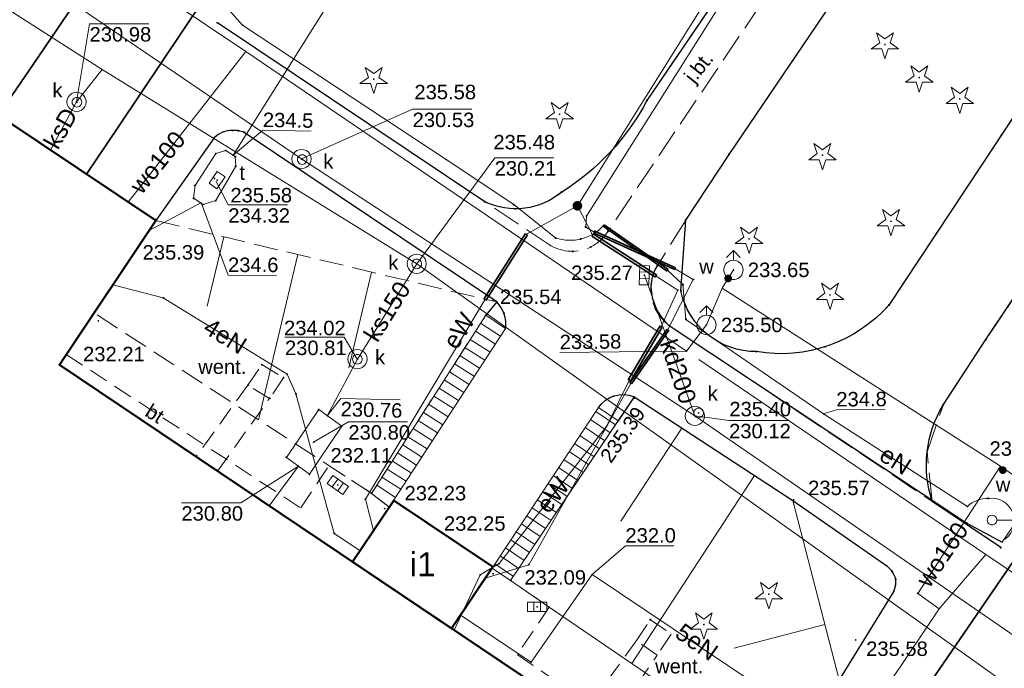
# Model space of a CAD drawing. Header units: metres. Extents: x 6603648 to 6604252, y 5739748 to 5740166.
# Tile 67 of 114: x 6603838 to 6603889, y 5740011 to 5740045. Entities that reach past the tile are written whole.
import ezdxf
from ezdxf.enums import TextEntityAlignment as Align

# ---------------------------------------------------------------- set-up
doc = ezdxf.new("R2010")
doc.units = ezdxf.units.M
for name, pattern in [('PRZER2-1', [1.5, 1, -0.5]), ('PRZER2_5-1', [1.75, 1.25, -0.5]), ('PRZER3-1', [2, 1.5, -0.5])]:
    doc.linetypes.add(name, pattern=pattern)
doc.layers.get('0').update_dxf_attribs({"linetype": 'CONTINUOUS'})
for name, color, linetype, lineweight, true_color in [('GESBZO', 7, 'CONTINUOUS', 50, 0x0a0909), ('GESBZO_O', 7, 'CONTINUOUS', 50, 0x0a0909), ('GESSCH', 7, 'CONTINUOUS', 18, 0x0a0909), ('GSLKOU', 7, 'CONTINUOUS', 18, 0x0a0909), ('GSLKRW', 7, 'CONTINUOUS', 25, 0x0a0909), ('GSLTTR', 7, 'CONTINUOUS', 35, 0x0a0909), ('GSPPRB', 7, 'CONTINUOUS', 18, 0x0a0909), ('GSPRDI', 7, 'CONTINUOUS', 18, 0x008000), ('GSPWPS', 7, 'CONTINUOUS', 13, 0x0a0909), ('GSPWPS_O', 7, 'CONTINUOUS', 13, 0x0a0909), ('GSSINN', 7, 'CONTINUOUS', 18, 0x0a0909), ('GSSINN_O', 7, 'CONTINUOUS', 18, 0x0a0909), ('GSSKOA', 7, 'CONTINUOUS', 18, 0x0a0909), ('GSSKOA_O', 7, 'CONTINUOUS', 18, 0x0a0909), ('GSSZSN', 7, 'CONTINUOUS', 18, 0x0a0909), ('GSSZSU', 7, 'CONTINUOUS', 18, 0x0a0909), ('GULENN', 1, 'CONTINUOUS', 18, 0xff0000), ('GULENN_O', 1, 'CONTINUOUS', 18, 0xff0000), ('GULEOR', 1, 'CONTINUOUS', 35, 0xff0000), ('GULEWN', 1, 'CONTINUOUS', 18, 0xff0000), ('GULEWN_O', 1, 'CONTINUOUS', 18, 0xff0000), ('GULKDP', 7, 'CONTINUOUS', 18, 0x803300), ('GULKDP_O', 7, 'CONTINUOUS', 18, 0x803300), ('GULKSP', 7, 'CONTINUOUS', 18, 0x803300), ('GULKSP_O', 7, 'CONTINUOUS', 18, 0x803300), ('GULTPR', 7, 'CONTINUOUS', 18, 0xff9100), ('GULWOP', 5, 'CONTINUOUS', 18, 0x0000ff), ('GULWOP_O', 5, 'CONTINUOUS', 18, 0x0000ff), ('GUPISL', 7, 'CONTINUOUS', 18, 0x0a0909), ('GUPKKS', 7, 'CONTINUOUS', 18, 0x0a0909), ('GUPKSD', 7, 'CONTINUOUS', 18, 0x803300), ('GUPKWZ', 7, 'CONTINUOUS', 18, 0x0a0909), ('GUPKWZ_O', 7, 'CONTINUOUS', 18, 0x0a0909), ('GUPTWZ', 7, 'CONTINUOUS', 18, 0x0a0909), ('GUPTWZ_O', 7, 'CONTINUOUS', 18, 0x0a0909), ('GUPWDT', 7, 'CONTINUOUS', 18, 0x0a0909), ('GUSIBP', 7, 'CONTINUOUS', 18, 0x0a0909), ('GUSIKP', 7, 'CONTINUOUS', 18, 0x0a0909)]:
    doc.layers.add(name, color=color, linetype=linetype, lineweight=lineweight, true_color=true_color)
for name, color, linetype, true_color in [('GUPESH', 1, 'CONTINUOUS', 0xff0000), ('GUPESH_O', 1, 'CONTINUOUS', 0xff0000), ('GUPEUI', 7, 'CONTINUOUS', 0x0a0909), ('GUPKSH', 7, 'CONTINUOUS', 0x803300), ('GUPKSH_O', 7, 'CONTINUOUS', 0x803300), ('GUPTSH', 7, 'CONTINUOUS', 0xff9100), ('GUPTSH_O', 7, 'CONTINUOUS', 0xff9100), ('GUPWSH', 5, 'CONTINUOUS', 0x0000ff), ('GUPWSH_O', 5, 'CONTINUOUS', 0x0000ff), ('GUPWZA', 7, 'CONTINUOUS', 0x0a0909), ('GUPWZA_O', 7, 'CONTINUOUS', 0x0a0909)]:
    doc.layers.add(name, color=color, linetype=linetype, true_color=true_color)
doc.styles.add('Arial', font='arial.ttf')

# ---------------------------------------------------------------- blocks, each defined once
blk = doc.blocks.new('GSPPRB0')
at = {"color": 0, "lineweight": 18}
blk.add_lwpolyline([(-0.007955, 0.0225), (0.007955, 0.0225), (0.0225, 0.007955), (0.0225, -0.007955), (0.007955, -0.0225), (-0.007955, -0.0225), (-0.0225, -0.007955), (-0.0225, 0.007955)], close=True, dxfattribs=at)
blk = doc.blocks.new('GUPISL1_5')
at = {"color": 0}
for points in [[(3.396745, 1.05234), (3.75, 0.7), (3.396745, 0.34766)], [(0.25, 0), (2.25, 0), (1.55, 0.7), (3.75, 0.7)]]:
    blk.add_lwpolyline(points, dxfattribs=at)
blk.add_lwpolyline([(0.25, 0), (0.241481, -0.064705), (0.216506, -0.125), (0.176777, -0.176777), (0.125, -0.216506), (0.064705, -0.241481), (0, -0.25), (-0.064705, -0.241481), (-0.125, -0.216506), (-0.176777, -0.176777), (-0.216506, -0.125), (-0.241481, -0.064705), (-0.25, 0), (-0.241481, 0.064705), (-0.216506, 0.125), (-0.176777, 0.176777), (-0.125, 0.216506), (-0.064705, 0.241481), (0, 0.25), (0.064705, 0.241481), (0.125, 0.216506), (0.176777, 0.176777), (0.216506, 0.125), (0.241481, 0.064705)], close=True, dxfattribs=at)
blk = doc.blocks.new('GUPESH1')
blk.add_hatch(color=0).paths.add_polyline_path([(0, 0.045), (-0.011647, 0.043467), (-0.0225, 0.038971), (-0.03182, 0.03182), (-0.038971, 0.0225), (-0.043467, 0.011647), (-0.045, 0), (-0.043467, -0.011647), (-0.038971, -0.0225), (-0.03182, -0.03182), (-0.0225, -0.038971), (-0.011647, -0.043467), (0, -0.045), (0.011647, -0.043467), (0.0225, -0.038971), (0.03182, -0.03182), (0.038971, -0.0225), (0.043467, -0.011647), (0.045, 0), (0.043467, 0.011647), (0.038971, 0.0225), (0.03182, 0.03182), (0.0225, 0.038971), (0.011647, 0.043467)])
blk = doc.blocks.new('GUPEUI1')
blk.add_hatch(color=0).paths.add_polyline_path([(0, 0.25), (-0.064705, 0.241481), (-0.125, 0.216506), (-0.176777, 0.176777), (-0.216506, 0.125), (-0.241481, 0.064705), (-0.25, 0), (-0.241481, -0.064705), (-0.216506, -0.125), (-0.176777, -0.176777), (-0.125, -0.216506), (-0.064705, -0.241481), (0, -0.25), (0.064705, -0.241481), (0.125, -0.216506), (0.176777, -0.176777), (0.216506, -0.125), (0.241481, -0.064705), (0.25, 0), (0.241481, 0.064705), (0.216506, 0.125), (0.176777, 0.176777), (0.125, 0.216506), (0.064705, 0.241481)])
blk = doc.blocks.new('GUPKSH1')
blk.add_hatch(color=0).paths.add_polyline_path([(0, 0.045), (-0.011647, 0.043467), (-0.0225, 0.038971), (-0.03182, 0.03182), (-0.038971, 0.0225), (-0.043467, 0.011647), (-0.045, 0), (-0.043467, -0.011647), (-0.038971, -0.0225), (-0.03182, -0.03182), (-0.0225, -0.038971), (-0.011647, -0.043467), (0, -0.045), (0.011647, -0.043467), (0.0225, -0.038971), (0.03182, -0.03182), (0.038971, -0.0225), (0.043467, -0.011647), (0.045, 0), (0.043467, 0.011647), (0.038971, 0.0225), (0.03182, 0.03182), (0.0225, 0.038971), (0.011647, 0.043467)])
blk = doc.blocks.new('GUPKKS1')
at = {"color": 0}
blk.add_lwpolyline([(0.5, -0.25), (-0.5, -0.25), (-0.5, 0.25), (0.5, 0.25)], close=True, dxfattribs=at)
for points in [[(-0.175, -0.25), (-0.175, 0.25)], [(0.175, -0.25), (0.175, 0.25)]]:
    blk.add_lwpolyline(points, dxfattribs=at)
blk = doc.blocks.new('GUPTSH1')
blk.add_hatch(color=0).paths.add_polyline_path([(0, 0.045), (-0.011647, 0.043467), (-0.0225, 0.038971), (-0.03182, 0.03182), (-0.038971, 0.0225), (-0.043467, 0.011647), (-0.045, 0), (-0.043467, -0.011647), (-0.038971, -0.0225), (-0.03182, -0.03182), (-0.0225, -0.038971), (-0.011647, -0.043467), (0, -0.045), (0.011647, -0.043467), (0.0225, -0.038971), (0.03182, -0.03182), (0.038971, -0.0225), (0.043467, -0.011647), (0.045, 0), (0.043467, 0.011647), (0.038971, 0.0225), (0.03182, 0.03182), (0.0225, 0.038971), (0.011647, 0.043467)])
blk = doc.blocks.new('GUPWSH1')
blk.add_hatch(color=0).paths.add_polyline_path([(0, 0.045), (-0.011647, 0.043467), (-0.0225, 0.038971), (-0.03182, 0.03182), (-0.038971, 0.0225), (-0.043467, 0.011647), (-0.045, 0), (-0.043467, -0.011647), (-0.038971, -0.0225), (-0.03182, -0.03182), (-0.0225, -0.038971), (-0.011647, -0.043467), (0, -0.045), (0.011647, -0.043467), (0.0225, -0.038971), (0.03182, -0.03182), (0.038971, -0.0225), (0.043467, -0.011647), (0.045, 0), (0.043467, 0.011647), (0.038971, 0.0225), (0.03182, 0.03182), (0.0225, 0.038971), (0.011647, 0.043467)])
blk = doc.blocks.new('GUPWDT1')
at = {"color": 0}
blk.add_lwpolyline([(0.5, 0), (0.492404, -0.086824), (0.469846, -0.17101), (0.433013, -0.25), (0.383022, -0.321394), (0.321394, -0.383022), (0.25, -0.433013), (0.17101, -0.469846), (0.086824, -0.492404), (0, -0.5), (-0.086824, -0.492404), (-0.17101, -0.469846), (-0.25, -0.433013), (-0.32743, -0.377875), (-0.393027, -0.309079), (-0.444418, -0.229113), (-0.479746, -0.140866), (-0.497736, -0.047528), (-0.497736, 0.047528), (-0.479746, 0.140866), (-0.444418, 0.229113), (-0.393027, 0.309079), (-0.32743, 0.377875), (-0.25, 0.433013), (-0.163534, 0.4725), (-0.071157, 0.494911), (0.023791, 0.499434), (0.117879, 0.485906), (0.207708, 0.454816), (0.290028, 0.407288), (0.361867, 0.34504), (0.420627, 0.27032), (0.464184, 0.185831), (0.490964, 0.094626)], close=True, dxfattribs=at)
for points in [[(0.5, 0), (1, 0)], [(0.646447, 0.353553), (1, 0), (0.646447, -0.353553)]]:
    blk.add_lwpolyline(points, dxfattribs=at)
blk = doc.blocks.new('GUPWZA1')
blk.add_hatch(color=0).paths.add_polyline_path([(0, 0.2), (-0.051764, 0.193185), (-0.1, 0.173205), (-0.141421, 0.141421), (-0.173205, 0.1), (-0.193185, 0.051764), (-0.2, 0), (-0.193185, -0.051764), (-0.173205, -0.1), (-0.141421, -0.141421), (-0.1, -0.173205), (-0.051764, -0.193185), (0, -0.2), (0.051764, -0.193185), (0.1, -0.173205), (0.141421, -0.141421), (0.173205, -0.1), (0.193185, -0.051764), (0.2, 0), (0.193185, 0.051764), (0.173205, 0.1), (0.141421, 0.141421), (0.1, 0.173205), (0.051764, 0.193185)])
blk = doc.blocks.new('GUPKWZ1_1')
at = {"color": 0}
blk.add_lwpolyline([(0.25, 0), (0.241481, -0.064705), (0.216506, -0.125), (0.176777, -0.176777), (0.125, -0.216506), (0.064705, -0.241481), (0, -0.25), (-0.064705, -0.241481), (-0.125, -0.216506), (-0.176777, -0.176777), (-0.216506, -0.125), (-0.241481, -0.064705), (-0.25, 0), (-0.241481, 0.064705), (-0.216506, 0.125), (-0.176777, 0.176777), (-0.125, 0.216506), (-0.064705, 0.241481), (0, 0.25), (0.064705, 0.241481), (0.125, 0.216506), (0.176777, 0.176777), (0.216506, 0.125), (0.241481, 0.064705)], close=True, dxfattribs=at)
blk = doc.blocks.new('GUPKSD1_1')
at = {"color": 0}
blk.add_lwpolyline([(0.5, 0), (0.482963, -0.12941), (0.433013, -0.25), (0.353553, -0.353553), (0.25, -0.433013), (0.12941, -0.482963), (0, -0.5), (-0.12941, -0.482963), (-0.25, -0.433013), (-0.353553, -0.353553), (-0.433013, -0.25), (-0.482963, -0.12941), (-0.5, 0), (-0.482963, 0.12941), (-0.433013, 0.25), (-0.353553, 0.353553), (-0.25, 0.433013), (-0.12941, 0.482963), (0, 0.5), (0.12941, 0.482963), (0.25, 0.433013), (0.353553, 0.353553), (0.433013, 0.25), (0.482963, 0.12941)], close=True, dxfattribs=at)
blk = doc.blocks.new('GSPRDI1')
blk.add_hatch(color=0).paths.add_polyline_path([(-0.045, 0), (-0.042798, -0.013906), (-0.036406, -0.02645), (-0.02645, -0.036406), (-0.013906, -0.042798), (0, -0.045), (0.013906, -0.042798), (0.02645, -0.036406), (0.036406, -0.02645), (0.042798, -0.013906), (0.045, 0), (0.042798, 0.013906), (0.036406, 0.02645), (0.02645, 0.036406), (0.013906, 0.042798), (0, 0.045), (-0.013906, 0.042798), (-0.02645, 0.036406), (-0.036406, 0.02645), (-0.042798, 0.013906)])
at = {"color": 0}
blk.add_lwpolyline([(0.088531, -0.272471), (-0.231778, -0.713338), (-0.231778, -0.168396), (-0.750048, 0), (-0.231778, 0.168396), (-0.231778, 0.713338), (0.088531, 0.272471), (0.606801, 0.440867), (0.286493, 0), (0.606801, -0.440867)], close=True, dxfattribs=at)
blk = doc.blocks.new('GSPWPS1')
blk.add_hatch(color=0).paths.add_polyline_path([(0, 0.045), (-0.011647, 0.043467), (-0.0225, 0.038971), (-0.03182, 0.03182), (-0.038971, 0.0225), (-0.043467, 0.011647), (-0.045, 0), (-0.043467, -0.011647), (-0.038971, -0.0225), (-0.03182, -0.03182), (-0.0225, -0.038971), (-0.011647, -0.043467), (0, -0.045), (0.011647, -0.043467), (0.0225, -0.038971), (0.03182, -0.03182), (0.038971, -0.0225), (0.043467, -0.011647), (0.045, 0), (0.043467, 0.011647), (0.038971, 0.0225), (0.03182, 0.03182), (0.0225, 0.038971), (0.011647, 0.043467)])
blk = doc.blocks.new('GUPTWZ1_3')
at = {"color": 0}
blk.add_lwpolyline([(0.375, -0.25), (-0.375, -0.25), (-0.375, 0.25), (0.375, 0.25)], close=True, dxfattribs=at)

msp = doc.modelspace()

# ---------------------------------------------------------------- linework, layer by layer
at = {"layer": 'GESBZO', "color": 18, "linetype": 'Continuous', "lineweight": 50, "true_color": 0x0a0909}
for points in [[(6603844.91, 5740034.49), (6603839.9, 5740027), (6603875.35, 5740003.17), (6603880.41, 5740010.65), (6603920.5, 5739983.7), (6603873.22, 5739913.17), (6603833.08, 5739940.09), (6603838.08, 5739947.56), (6603802.57, 5739971.43), (6603797.54, 5739963.94), (6603767.37, 5739984.2), (6603814.71, 5740054.71)], [(6603862.42, 5740016.51), (6603860.27, 5740013.31), (6603855.12, 5740016.77), (6603857.27, 5740019.96)]]:
    msp.add_lwpolyline(points, close=True, dxfattribs=at)
at = {"layer": 'GESSCH', "color": 18, "linetype": 'Continuous', "lineweight": 18, "true_color": 0x0a0909}
for points in [[(6603856.117, 5740020.322), (6603857.03, 5740019.605), (6603863.075, 5740028.89), (6603862.043, 5740029.582)], [(6603867.9, 5740024.789), (6603868.934, 5740024.099), (6603863.34, 5740015.796), (6603862.372, 5740016.438)]]:
    msp.add_lwpolyline(points, close=True, dxfattribs=at)
for points in [[(6603862.545, 5740028.077), (6603861.506, 5740028.743)], [(6603862.818, 5740028.496), (6603861.775, 5740029.164)], [(6603862.273, 5740027.658), (6603861.236, 5740028.321)], [(6603862, 5740027.239), (6603860.967, 5740027.9)], [(6603861.727, 5740026.82), (6603860.697, 5740027.479)], [(6603861.454, 5740026.401), (6603860.428, 5740027.058)], [(6603860.909, 5740025.563), (6603859.889, 5740026.216)], [(6603861.181, 5740025.982), (6603860.158, 5740026.637)], [(6603860.636, 5740025.144), (6603859.619, 5740025.794)], [(6603860.363, 5740024.725), (6603859.35, 5740025.373)], [(6603860.09, 5740024.306), (6603859.08, 5740024.952)], [(6603859.545, 5740023.468), (6603858.541, 5740024.11)], [(6603859.818, 5740023.887), (6603858.811, 5740024.531)], [(6603868.512, 5740023.472), (6603867.486, 5740024.163)], [(6603868.791, 5740023.887), (6603867.762, 5740024.58)], [(6603859.272, 5740023.049), (6603858.272, 5740023.689)], [(6603868.232, 5740023.058), (6603867.21, 5740023.746)], [(6603858.999, 5740022.63), (6603858.002, 5740023.267)], [(6603867.953, 5740022.643), (6603866.934, 5740023.329)], [(6603858.726, 5740022.211), (6603857.733, 5740022.846)], [(6603867.674, 5740022.228), (6603866.658, 5740022.912)], [(6603858.454, 5740021.791), (6603857.463, 5740022.425)], [(6603867.115, 5740021.399), (6603866.106, 5740022.079)], [(6603867.394, 5740021.814), (6603866.382, 5740022.495)], [(6603857.908, 5740020.953), (6603856.924, 5740021.583)], [(6603858.181, 5740021.372), (6603857.194, 5740022.004)], [(6603866.835, 5740020.984), (6603865.83, 5740021.662)], [(6603857.635, 5740020.534), (6603856.655, 5740021.162)], [(6603866.556, 5740020.57), (6603865.554, 5740021.245)], [(6603857.362, 5740020.115), (6603856.385, 5740020.741)], [(6603866.277, 5740020.155), (6603865.278, 5740020.828)], [(6603865.997, 5740019.74), (6603865.002, 5740020.411)], [(6603865.439, 5740018.911), (6603864.45, 5740019.577)], [(6603865.718, 5740019.326), (6603864.726, 5740019.994)], [(6603865.159, 5740018.496), (6603864.174, 5740019.16)], [(6603864.88, 5740018.082), (6603863.898, 5740018.743)], [(6603864.6, 5740017.667), (6603863.622, 5740018.326)], [(6603864.042, 5740016.838), (6603863.07, 5740017.492)], [(6603864.321, 5740017.252), (6603863.346, 5740017.909)], [(6603863.762, 5740016.423), (6603862.794, 5740017.075)], [(6603863.483, 5740016.008), (6603862.518, 5740016.658)]]:
    msp.add_lwpolyline(points, dxfattribs=at)
at = {"layer": 'GSLKOU', "color": 18, "linetype": 'PRZER3-1', "lineweight": 18, "true_color": 0x0a0909}
msp.add_lwpolyline([(6603888.885, 5740017.788), (6603897.451, 5740030.572)], dxfattribs=at)
at = {"layer": 'GSLKRW', "color": 18, "linetype": 'Continuous', "lineweight": 25, "true_color": 0x0a0909}
for points in [[(6603862.323, 5740067.486), (6603871.646, 5740066.932), (6603873.062, 5740066.171, -0.137979), (6603877.561, 5740052.818), (6603876.27, 5740049.331), (6603870.421, 5740040.733, -0.132024), (6603865.996, 5740035.973, -0.29513), (6603861.995, 5740035.473), (6603848.105, 5740044.766)], [(6603891.094, 5740060.944), (6603894.08, 5740060.031, -0.341842), (6603897.42, 5740053.086), (6603896.627, 5740050.7), (6603882.997, 5740030.102, -0.258935), (6603876.114, 5740027.684, -0.358083), (6603872.19, 5740030.846), (6603872.436, 5740034.522), (6603874.688, 5740037.928), (6603889.747, 5740060.134), (6603891.151, 5740060.942)], [(6603888.801, 5740017.506), (6603885.242, 5740019.905, -0.218891), (6603885.821, 5740024.938), (6603888.034, 5740028.323), (6603906.03, 5740055.169), (6603908.072, 5740058.081), (6603912.794, 5740059.515), (6603917.178, 5740060.884), (6603953.638, 5740058.284), (6604021.892, 5740053.85), (6604045.218, 5740052.297), (6604064.461, 5740050.903), (6604072.071, 5740050.465), (6604076.781, 5740050.019), (6604079.816, 5740051.791), (6604113.94, 5740049.504), (6604137.646, 5740047.978), (6604149.589, 5740047.305)], [(6603862.619, 5740030.264), (6603849.5, 5740039.073, 0.055639), (6603849.188, 5740039.157, 0.041145), (6603848.878, 5740039.171, 0.200728), (6603847.935, 5740038.792), (6603844.911, 5740034.49)], [(6603870.963, 5740032.152, 0.136627), (6603870.626, 5740031.045, 0.199493), (6603871.525, 5740029.082), (6603887.045, 5740018.781), (6603888.885, 5740017.788)], [(6603863.075, 5740028.89, 0.229946), (6603862.619, 5740030.264), (6603862.043, 5740029.582)], [(6603867.9, 5740024.789, -0.353047), (6603869.76, 5740025.336), (6603868.934, 5740024.099)], [(6603869.76, 5740025.336), (6603878, 5740019.95), (6603882.879, 5740016.557, -0.160931), (6603883.343, 5740015.857), (6603883.338, 5740015.576), (6603883.245, 5740015.244), (6603880.404, 5740010.642)]]:
    msp.add_lwpolyline(points, format="xyb", dxfattribs=at)
at = {"layer": 'GSLTTR', "color": 18, "linetype": 'Continuous', "lineweight": 35, "true_color": 0x0a0909}
msp.add_lwpolyline([(6603841.3, 5740036.91), (6603842.98, 5740039.4), (6603847.41, 5740046.02), (6603855.65, 5740058.35, 0.046612), (6603868.03, 5740084.57, -0.047653), (6603872.19, 5740092.58, -0.012001), (6603873.52, 5740094.5, -0.0191), (6603875.23, 5740096.71, -0.020185), (6603876.84, 5740098.51, -0.02508), (6603879.11, 5740100.62, -0.015352), (6603880.66, 5740101.84, -0.037262), (6603883.46, 5740103.69, -0.022236), (6603885.21, 5740104.57, -0.035898), (6603888.42, 5740105.72, -0.082806), (6603898.63, 5740106.56)], format="xyb", dxfattribs=at)
for points in [[(6603836.72, 5740039.97), (6603838.56, 5740042.65), (6603842.73, 5740048.78), (6603849.66, 5740059.04), (6603855.36, 5740067.57), (6603860.92, 5740075.83), (6603867.08, 5740085.03), (6603872.19, 5740092.58)], [(6603883.719, 5740008.415), (6603897.477, 5740028.503)]]:
    msp.add_lwpolyline(points, dxfattribs=at)
at = {"layer": 'GSSINN', "color": 18, "linetype": 'PRZER2-1', "lineweight": 18, "true_color": 0x0a0909}
for points in [[(6603839.898, 5740027.003), (6603840.254, 5740027.535), (6603852.432, 5740019.568), (6603853.908, 5740021.758), (6603856.117, 5740020.322), (6603857.03, 5740019.605), (6603855.123, 5740016.768)], [(6603849.693, 5740025.944), (6603850.412, 5740027.009), (6603851.536, 5740026.331), (6603850.817, 5740025.257)], [(6603875.674, 5740003.652), (6603875.348, 5740003.172), (6603860.269, 5740013.309), (6603862.372, 5740016.438), (6603863.34, 5740015.796), (6603865.338, 5740014.415), (6603863.687, 5740011.952)], [(6603869.874, 5740012.676), (6603870.602, 5740013.761), (6603871.687, 5740013.012), (6603870.959, 5740011.928)]]:
    msp.add_lwpolyline(points, close=True, dxfattribs=at)
at = {"layer": 'GSSKOA', "color": 18, "linetype": 'PRZER3-1', "lineweight": 18, "true_color": 0x0a0909}
for points in [[(6603871.646, 5740066.932), (6603882.262, 5740066.255, -0.104051), (6603884.364, 5740065.177, -0.234765), (6603886.443, 5740060.788), (6603879.687, 5740050.708), (6603868.397, 5740033.931, -0.138752), (6603867.503, 5740033.123, -0.254977), (6603865.411, 5740033.201), (6603861.995, 5740035.473, 0.29513), (6603865.996, 5740035.973, 0.132024), (6603870.421, 5740040.733), (6603876.27, 5740049.331), (6603877.561, 5740052.818, 0.137979), (6603873.062, 5740066.171)], [(6603891.151, 5740060.942), (6603894.08, 5740060.031, -0.341842), (6603897.42, 5740053.086), (6603896.627, 5740050.7), (6603882.997, 5740030.102, -0.258935), (6603876.114, 5740027.684, -0.358083), (6603872.19, 5740030.846), (6603872.436, 5740034.522), (6603870.963, 5740032.152, 0.379865), (6603871.525, 5740029.082), (6603885.242, 5740019.905), (6603884.98, 5740022.481), (6603885.821, 5740024.938), (6603888.034, 5740028.323), (6603906.03, 5740055.169), (6603908.072, 5740058.081), (6603912.794, 5740059.515), (6603917.178, 5740060.884), (6603895.235, 5740062.284, 0.305068)]]:
    msp.add_lwpolyline(points, format="xyb", close=True, dxfattribs=at)
at = {"layer": 'GSSZSN', "color": 18, "linetype": 'PRZER2_5-1', "lineweight": 18, "true_color": 0x0a0909}
msp.add_lwpolyline([(6603844.911, 5740034.49), (6603862.619, 5740030.264), (6603862.043, 5740029.582), (6603856.117, 5740020.322), (6603841.701, 5740029.695)], close=True, dxfattribs=at)
at = {"layer": 'GSSZSN', "color": 18, "linetype": 'Continuous', "lineweight": 18, "true_color": 0x0a0909}
for points in [[(6603848.442, 5740033.647), (6603847.581, 5740030.04)], [(6603852.28, 5740032.731), (6603850.232, 5740024.148)], [(6603856.118, 5740031.816), (6603854.931, 5740026.84)]]:
    msp.add_lwpolyline(points, dxfattribs=at)
at = {"layer": 'GSSZSU', "color": 18, "linetype": 'Continuous', "lineweight": 18, "true_color": 0x0a0909}
msp.add_lwpolyline([(6603869.76, 5740025.336), (6603878, 5740019.95), (6603880.404, 5740010.642), (6603877.394, 5740006.195), (6603865.338, 5740014.415), (6603863.34, 5740015.796)], close=True, dxfattribs=at)
for points in [[(6603872.237, 5740023.717), (6603869.07, 5740018.873)], [(6603876.014, 5740021.248), (6603869.634, 5740011.486)], [(6603879.664, 5740013.507), (6603874.952, 5740012.29)]]:
    msp.add_lwpolyline(points, dxfattribs=at)
at = {"layer": 'GULENN', "color": 1, "linetype": 'Continuous', "lineweight": 18, "true_color": 0xff0000}
for points in [[(6603867.667, 5740033.906), (6603867.242, 5740034.158), (6603867.281, 5740034.728), (6603877.334, 5740050.623), (6603880.203, 5740054.231), (6603888.106, 5740065.069), (6603888.041, 5740069.852), (6603964.333, 5740065.068), (6603969.872, 5740064.72), (6604006.477, 5740062.64), (6604011.74, 5740062.339)], [(6603871.51, 5740028.832), (6603872.828, 5740031.429), (6603871.887, 5740031.99)], [(6603855.507, 5740017.349), (6603854.179, 5740018.243), (6603852.183, 5740025.494), (6603851.732, 5740026.515), (6603845.291, 5740030.477), (6603842.677, 5740031.155)], [(6603862.024, 5740015.921), (6603864.283, 5740016.615), (6603869.576, 5740026.033)], [(6603879.707, 5740009.612), (6603878.835, 5740010.225), (6603878.339, 5740009.505), (6603877.409, 5740009.506), (6603867.574, 5740016.111), (6603864.405, 5740011.556), (6603860.727, 5740013.991)]]:
    msp.add_lwpolyline(points, dxfattribs=at)
for points in [[(6603848.722, 5740045.419), (6603849.408, 5740044.642), (6603859.99, 5740037.663), (6603863.498, 5740035.323), (6603865.683, 5740033.586, 0.295108), (6603868.171, 5740034.236)], [(6603871.498, 5740031.912), (6603872.293, 5740031.168), (6603872.45, 5740029.361), (6603879.6, 5740024.453), (6603887.068, 5740019.642, -0.195048), (6603888.16, 5740020.064, -0.776108), (6603889.032, 5740017.951)]]:
    msp.add_lwpolyline(points, format="xyb", dxfattribs=at)
at = {"layer": 'GULEOR', "color": 1, "linetype": 'Continuous', "lineweight": 35, "true_color": 0xff0000}
for points in [[(6603867.647, 5740033.86), (6603871.866, 5740031.945)], [(6603871.908, 5740032.036), (6603867.688, 5740033.952)], [(6603868.142, 5740034.195), (6603871.47, 5740031.871)], [(6603871.527, 5740031.953), (6603868.2, 5740034.277)], [(6603864.114, 5740033.821), (6603861.942, 5740030.417)], [(6603862.052, 5740030.347), (6603864.224, 5740033.751)], [(6603867.555, 5740033.69), (6603870.859, 5740031.556)], [(6603870.93, 5740031.665), (6603867.626, 5740033.799)], [(6603871.101, 5740029.018), (6603869.447, 5740026.224)], [(6603871.469, 5740028.86), (6603869.535, 5740026.061)], [(6603869.559, 5740026.158), (6603871.213, 5740028.952)], [(6603869.617, 5740026.004), (6603871.551, 5740028.804)]]:
    msp.add_lwpolyline(points, dxfattribs=at)
at = {"layer": 'GULEWN', "color": 1, "linetype": 'Continuous', "lineweight": 18, "true_color": 0xff0000}
for points in [[(6603864.611, 5740071.622), (6603885.894, 5740070.219), (6603886.661, 5740069.354), (6603886.08, 5740063.391), (6603879.712, 5740054.752), (6603876.754, 5740051.142), (6603866.81, 5740035.259)], [(6603866.81, 5740035.259), (6603864.169, 5740033.786)], [(6603867.591, 5740033.744), (6603866.81, 5740035.259)], [(6603871.157, 5740028.985), (6603872.019, 5740030.876), (6603870.894, 5740031.61)], [(6603861.997, 5740030.382), (6603855.791, 5740020.022), (6603856.216, 5740018.393)], [(6603860.41, 5740013.214), (6603861.763, 5740016.094), (6603862.742, 5740016.674), (6603868.32, 5740023.797), (6603869.503, 5740026.191)]]:
    msp.add_lwpolyline(points, dxfattribs=at)
at = {"layer": 'GULKDP', "color": 36, "linetype": 'Continuous', "lineweight": 18, "true_color": 0x803300}
for points in [[(6603813.173, 5740064.44), (6603852.478, 5740037.692), (6603872.91, 5740024.349), (6603928.409, 5739986.124)], [(6603872.91, 5740024.349), (6603870.286, 5740031.654)]]:
    msp.add_lwpolyline(points, dxfattribs=at)
at = {"layer": 'GULKSP', "color": 36, "linetype": 'Continuous', "lineweight": 18, "true_color": 0x803300}
for points in [[(6603975.031, 5740059.873), (6603949.017, 5740019.863), (6603925.818, 5739984.651), (6603917.322, 5739990.531), (6603912.316, 5739994.093), (6603899.365, 5740003.193), (6603888.891, 5740010.562), (6603858.459, 5740032.251), (6603842.116, 5740042.333), (6603837.272, 5740045.441), (6603827.271, 5740052.006), (6603822.993, 5740054.819), (6603803.221, 5740067.921)], [(6603839.439, 5740038.153), (6603840.786, 5740040.659), (6603842.116, 5740042.333)], [(6603853.815, 5740024.355), (6603855.377, 5740027.298), (6603858.459, 5740032.251)], [(6603850.787, 5740019.683), (6603852.318, 5740021.733)]]:
    msp.add_lwpolyline(points, dxfattribs=at)
at = {"layer": 'GULTPR', "color": 30, "linetype": 'Continuous', "lineweight": 18, "true_color": 0xff9100}
for points in [[(6603870.598, 5740072.371), (6603848.924, 5740037.881)], [(6603847.243, 5740035.407), (6603844.566, 5740033.975)]]:
    msp.add_lwpolyline(points, dxfattribs=at)
at = {"layer": 'GULWOP', "color": 5, "linetype": 'Continuous', "lineweight": 18, "true_color": 0x0000ff}
for points in [[(6603932.989, 5739986.43), (6603935.216, 5739989.439), (6603934.329, 5739990.144), (6603888.793, 5740021.728), (6603874.331, 5740030.975), (6603873.516, 5740029.072), (6603872.473, 5740027.711), (6603849.586, 5740043.276), (6603818.005, 5740064.407)], [(6603843.471, 5740035.451), (6603849.586, 5740043.276)], [(6603874.331, 5740030.975), (6603874.643, 5740031.487), (6603874.915, 5740031.932)], [(6603933.157, 5739987.259), (6603924.457, 5739992.646), (6603888.028, 5740017.141), (6603873.122, 5740027.279)], [(6603882.28, 5740009.382), (6603885.604, 5740014.329), (6603884.503, 5740015.129), (6603888.793, 5740021.728)], [(6603888.028, 5740017.141), (6603885.604, 5740014.329)]]:
    msp.add_lwpolyline(points, dxfattribs=at)
at = {"layer": 'GUPESH_O', "color": 1, "linetype": 'Continuous', "lineweight": 13, "true_color": 0xff0000, "flags": 128}
for points in [[(6603879.6, 5740024.453), (6603880.264, 5740024.663), (6603882.784, 5740024.68)], [(6603867.574, 5740016.111), (6603869.303, 5740017.593), (6603871.823, 5740017.593)]]:
    msp.add_lwpolyline(points, dxfattribs=at)
at = {"layer": 'GUPKSH_O', "color": 36, "linetype": 'Continuous', "lineweight": 13, "true_color": 0x803300, "flags": 128}
for points in [[(6603840.786, 5740040.659), (6603841.463, 5740044.714), (6603844.543, 5740044.714)], [(6603852.478, 5740037.692), (6603858.248, 5740040.271), (6603861.328, 5740040.271)], [(6603858.459, 5740032.241), (6603862.51, 5740037.752), (6603865.59, 5740037.752)], [(6603855.36, 5740027.288), (6603854.695, 5740028.429), (6603851.615, 5740028.429)], [(6603853.815, 5740024.355), (6603854.524, 5740025.254), (6603857.603, 5740025.174)], [(6603874.691, 5740024.107), (6603872.908, 5740024.356)], [(6603877.771, 5740024.107), (6603877.771, 5740024.107), (6603874.691, 5740024.107)], [(6603853.056, 5740022.961), (6603854.909, 5740024.039), (6603857.989, 5740024.039)], [(6603849.314, 5740019.829), (6603852.318, 5740021.733)], [(6603846.234, 5740019.829), (6603846.234, 5740019.829), (6603849.314, 5740019.829)]]:
    msp.add_lwpolyline(points, dxfattribs=at)
at = {"layer": 'GUPTSH_O', "color": 30, "linetype": 'Continuous', "lineweight": 13, "true_color": 0xff9100, "flags": 128}
for points in [[(6603848.924, 5740037.881), (6603850.458, 5740039.18), (6603852.977, 5740039.137)], [(6603848.047, 5740036.529), (6603848.672, 5740035.303), (6603851.752, 5740035.303)], [(6603847.273, 5740035.381), (6603848.656, 5740031.649), (6603851.176, 5740031.645)]]:
    msp.add_lwpolyline(points, dxfattribs=at)
at = {"layer": 'GUPWSH_O', "color": 5, "linetype": 'Continuous', "lineweight": 13, "true_color": 0x0000ff, "flags": 128}
msp.add_lwpolyline([(6603872.473, 5740027.711), (6603868.972, 5740027.67), (6603865.892, 5740027.637)], dxfattribs=at)
at = {"layer": 'GUSIBP', "color": 18, "linetype": 'PRZER2-1', "lineweight": 18, "true_color": 0x0a0909}
for points in [[(6603849.693, 5740025.944), (6603846.994, 5740022.233), (6603848.115, 5740021.48), (6603850.817, 5740025.257)], [(6603869.874, 5740012.676), (6603867.041, 5740008.757), (6603868.228, 5740007.959), (6603870.959, 5740011.928)]]:
    msp.add_lwpolyline(points, close=True, dxfattribs=at)
at = {"layer": 'GUSIKP', "color": 30, "linetype": 'Continuous', "lineweight": 18, "true_color": 0xff9100}
msp.add_lwpolyline([(6603848.024, 5740037.975), (6603848.538, 5740038.134), (6603849.035, 5740037.813), (6603849.055, 5740037.314), (6603848.02, 5740035.528), (6603847.364, 5740035.329), (6603846.868, 5740035.65), (6603846.945, 5740036.311)], close=True, dxfattribs=at)
at = {"layer": 'GUSIKP', "color": 36, "linetype": 'Continuous', "lineweight": 18, "true_color": 0x803300}
msp.add_lwpolyline([(6603851.689, 5740022.193), (6603853.369, 5740024.678), (6603854.567, 5740023.811), (6603852.887, 5740021.317)], close=True, dxfattribs=at)

# ---------------------------------------------------------------- block references
at = {"layer": 'GSPPRB', "color": 18, "linetype": 'Continuous', "lineweight": 18, "true_color": 0x0a0909, "rotation": 90}
for p in [(6603848.105, 5740044.766), (6603849.408, 5740044.642), (6603838.56, 5740042.65), (6603870.421, 5740040.733), (6603842.98, 5740039.4), (6603848.439, 5740039.102), (6603848.878, 5740039.171), (6603849.188, 5740039.157), (6603849.5, 5740039.073), (6603847.935, 5740038.792), (6603848.024, 5740037.975), (6603848.538, 5740038.134), (6603868.72, 5740038.278), (6603874.688, 5740037.928), (6603849.035, 5740037.813), (6603859.99, 5740037.663), (6603841.3, 5740036.91), (6603849.055, 5740037.314), (6603846.945, 5740036.311), (6603865.996, 5740035.973), (6603846.868, 5740035.65), (6603848.02, 5740035.528), (6603861.995, 5740035.473), (6603847.364, 5740035.329), (6603863.498, 5740035.323), (6603863.563, 5740035.104), (6603844.911, 5740034.49), (6603844.91, 5740034.49), (6603867.281, 5740034.728), (6603872.436, 5740034.522), (6603867.242, 5740034.158), (6603867.667, 5740033.906), (6603868.171, 5740034.236), (6603868.397, 5740033.931), (6603864.169, 5740033.786), (6603865.683, 5740033.586), (6603866.975, 5740033.532), (6603867.591, 5740033.744), (6603865.411, 5740033.201), (6603866.558, 5740032.894), (6603867.503, 5740033.123), (6603870.963, 5740032.152), (6603871.498, 5740031.912), (6603871.887, 5740031.99), (6603870.894, 5740031.61), (6603872.828, 5740031.429), (6603872.019, 5740030.876), (6603872.19, 5740030.846), (6603872.293, 5740031.168), (6603845.291, 5740030.477), (6603861.997, 5740030.382), (6603862.619, 5740030.264), (6603882.997, 5740030.102), (6603841.701, 5740029.695), (6603862.043, 5740029.582), (6603862.991, 5740029.67), (6603872.45, 5740029.361), (6603871.157, 5740028.985), (6603871.51, 5740028.832), (6603873.413, 5740028.71), (6603888.034, 5740028.323), (6603876.114, 5740027.684), (6603879.67, 5740027.935), (6603840.254, 5740027.535), (6603839.898, 5740027.003), (6603839.9, 5740027), (6603850.412, 5740027.009), (6603851.536, 5740026.331), (6603851.732, 5740026.515), (6603869.503, 5740026.191), (6603849.693, 5740025.944), (6603869.576, 5740026.033), (6603850.817, 5740025.257), (6603852.183, 5740025.494), (6603868.682, 5740025.375), (6603869.76, 5740025.336), (6603853.369, 5740024.678), (6603885.821, 5740024.938), (6603868.934, 5740024.099), (6603854.567, 5740023.811), (6603868.32, 5740023.797), (6603851.689, 5740022.193), (6603884.98, 5740022.481), (6603852.887, 5740021.317), (6603855.791, 5740020.022), (6603856.117, 5740020.322), (6603888.16, 5740020.064), (6603857.03, 5740019.605), (6603857.27, 5740019.96), (6603878, 5740019.95), (6603885.242, 5740019.905), (6603887.068, 5740019.642), (6603887.045, 5740018.781), (6603854.179, 5740018.243), (6603888.801, 5740017.506), (6603855.12, 5740016.77), (6603855.123, 5740016.768), (6603862.42, 5740016.51), (6603862.742, 5740016.674), (6603864.283, 5740016.615), (6603882.879, 5740016.557), (6603861.763, 5740016.094), (6603883.155, 5740016.263), (6603863.34, 5740015.796), (6603883.338, 5740015.576), (6603883.343, 5740015.857), (6603883.245, 5740015.244), (6603884.503, 5740015.129), (6603865.338, 5740014.415), (6603870.602, 5740013.761), (6603860.269, 5740013.309), (6603860.27, 5740013.31), (6603864.405, 5740011.556)]:
    msp.add_blockref('GSPPRB0', p, dxfattribs=at)
at = {"layer": 'GSPRDI', "color": 96, "linetype": 'Continuous', "lineweight": 18, "true_color": 0x008000, "rotation": 90}
for p in [(6603882.786, 5740043.641), (6603884.571, 5740041.916), (6603856.226, 5740041.838), (6603886.673, 5740040.808), (6603865.885, 5740040.012), (6603879.54, 5740037.885), (6603883.1, 5740034.455), (6603875.727, 5740033.537), (6603879.936, 5740030.631), (6603876.757, 5740015.084), (6603873.378, 5740013.506)]:
    msp.add_blockref('GSPRDI1', p, dxfattribs=at)
at = {"layer": 'GSPWPS', "color": 18, "linetype": 'Continuous', "lineweight": 13, "true_color": 0x0a0909, "rotation": 90}
for p in [(6603844.902, 5740034.545), (6603862.431, 5740030.368), (6603841.917, 5740029.281), (6603869.767, 5740025.264), (6603878.046, 5740019.982), (6603856.794, 5740019.531), (6603862.428, 5740016.146), (6603881.271, 5740012.708)]:
    msp.add_blockref('GSPWPS1', p, dxfattribs=at)
at = {"layer": 'GUPESH', "color": 1, "linetype": 'Continuous', "lineweight": 5, "true_color": 0xff0000, "rotation": 90}
for p in [(6603863.498, 5740035.323), (6603866.81, 5740035.259), (6603852.183, 5740025.494), (6603879.6, 5740024.453), (6603868.32, 5740023.797), (6603854.179, 5740018.243), (6603856.216, 5740018.393), (6603855.507, 5740017.349), (6603861.763, 5740016.094), (6603867.574, 5740016.111), (6603860.727, 5740013.991), (6603864.405, 5740011.556)]:
    msp.add_blockref('GUPESH1', p, dxfattribs=at)
at = {"layer": 'GUPEUI', "color": 18, "linetype": 'Continuous', "lineweight": 5, "true_color": 0x0a0909, "rotation": 90}
msp.add_blockref('GUPEUI1', (6603866.81, 5740035.259), dxfattribs=at)
at = {"layer": 'GUPISL', "color": 18, "linetype": 'Continuous', "lineweight": 18, "true_color": 0x0a0909, "rotation": 359.9999974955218}
msp.add_blockref('GUPISL1_5', (6603888.352, 5740018.938), dxfattribs=at)
at = {"layer": 'GUPKKS', "color": 18, "linetype": 'Continuous', "lineweight": 18, "true_color": 0x0a0909}
for p, rotation in [((6603870.286, 5740031.654), 88.17579563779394), ((6603854.358, 5740020.758), 324.7189626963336), ((6603864.715, 5740014.429), 359.9999974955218)]:
    msp.add_blockref('GUPKKS1', p, dxfattribs=dict(at, rotation=rotation))
at = {"layer": 'GUPKSD', "color": 36, "linetype": 'Continuous', "lineweight": 18, "true_color": 0x803300, "rotation": 90}
for p in [(6603840.786, 5740040.659), (6603852.478, 5740037.692), (6603858.459, 5740032.251), (6603855.377, 5740027.298), (6603872.91, 5740024.349)]:
    msp.add_blockref('GUPKSD1_1', p, dxfattribs=at)
at = {"layer": 'GUPKSH', "color": 36, "linetype": 'Continuous', "lineweight": 5, "true_color": 0x803300, "rotation": 90}
for p in [(6603840.786, 5740040.659), (6603840.807, 5740040.639), (6603852.478, 5740037.692), (6603852.509, 5740037.663), (6603858.459, 5740032.251), (6603858.459, 5740032.241), (6603870.286, 5740031.654), (6603855.377, 5740027.298), (6603855.377, 5740027.288), (6603853.815, 5740024.355), (6603872.91, 5740024.349), (6603873.107, 5740024.503), (6603853.133, 5740023.003), (6603852.318, 5740021.733), (6603854.358, 5740020.758), (6603864.715, 5740014.429)]:
    msp.add_blockref('GUPKSH1', p, dxfattribs=at)
at = {"layer": 'GUPKWZ', "color": 18, "linetype": 'Continuous', "lineweight": 18, "true_color": 0x0a0909, "rotation": 90}
for p in [(6603840.807, 5740040.639), (6603852.509, 5740037.663), (6603858.459, 5740032.241), (6603855.377, 5740027.288), (6603873.107, 5740024.503)]:
    msp.add_blockref('GUPKWZ1_1', p, dxfattribs=at)
at = {"layer": 'GUPTSH', "color": 30, "linetype": 'Continuous', "lineweight": 5, "true_color": 0xff9100, "rotation": 90}
for p in [(6603848.924, 5740037.881), (6603847.951, 5740036.684), (6603848.091, 5740036.594), (6603847.243, 5740035.407)]:
    msp.add_blockref('GUPTSH1', p, dxfattribs=at)
at = {"layer": 'GUPTWZ', "color": 18, "linetype": 'Continuous', "lineweight": 18, "true_color": 0x0a0909, "rotation": 55.35770400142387}
msp.add_blockref('GUPTWZ1_3', (6603848.091, 5740036.594), dxfattribs=at)
at = {"layer": 'GUPWDT', "color": 18, "linetype": 'Continuous', "lineweight": 18, "true_color": 0x0a0909, "rotation": 90}
for p in [(6603874.915, 5740031.932), (6603873.516, 5740029.072)]:
    msp.add_blockref('GUPWDT1', p, dxfattribs=at)
at = {"layer": 'GUPWSH', "color": 5, "linetype": 'Continuous', "lineweight": 5, "true_color": 0x0000ff, "rotation": 90}
for p in [(6603843.471, 5740035.451), (6603874.915, 5740031.932), (6603873.516, 5740029.072), (6603872.473, 5740027.711), (6603888.91, 5740021.529), (6603884.503, 5740015.129)]:
    msp.add_blockref('GUPWSH1', p, dxfattribs=at)
at = {"layer": 'GUPWZA', "color": 18, "linetype": 'Continuous', "lineweight": 5, "true_color": 0x0a0909}
for p, rotation in [((6603874.643, 5740031.487), 57.78542985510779), ((6603888.91, 5740021.529), 235.4322983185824)]:
    msp.add_blockref('GUPWZA1', p, dxfattribs=dict(at, rotation=rotation))

# ---------------------------------------------------------------- texts
at = {"layer": 'GESBZO_O', "color": 18, "linetype": 'Continuous', "lineweight": 0, "true_color": 0x0a0909, "style": 'Arial'}
msp.add_text('i1', height=1.25, rotation=360, dxfattribs=at).set_placement((6603858.77, 5740016.015), align=Align.CENTER)
at = {"layer": 'GSPWPS_O', "color": 18, "linetype": 'Continuous', "lineweight": 0, "true_color": 0x0a0909, "style": 'Arial'}
for s, rotation, p in [('235.39', 360, (6603844.219, 5740032.467)), ('235.54', 360, (6603862.782, 5740030.158)), ('232.21', 360, (6603841.125, 5740027.185)), ('235.39', 55.2315, (6603868.551, 5740021.843)), ('232.23', 360, (6603857.826, 5740019.96)), ('235.57', 360, (6603878.796, 5740020.232)), ('232.25', 360, (6603859.873, 5740018.384)), ('235.58', 360, (6603881.809, 5740011.878))]:
    msp.add_text(s, height=0.75, rotation=rotation, dxfattribs=at).set_placement(p)
at = {"layer": 'GSSINN_O', "color": 18, "linetype": 'Continuous', "lineweight": 0, "true_color": 0x0a0909, "style": 'Arial'}
for s, rotation, p in [('went.', 360, (6603848.358, 5740026.527)), ('bt', 328.0985, (6603844.653, 5740024.149)), ('went.', 360, (6603872.098, 5740010.973))]:
    msp.add_text(s, height=0.75, rotation=rotation, dxfattribs=at).set_placement(p, align=Align.CENTER)
at = {"layer": 'GSSKOA_O', "color": 18, "linetype": 'Continuous', "lineweight": 0, "true_color": 0x0a0909, "style": 'Arial'}
msp.add_text('j.bt.', height=0.75, rotation=51.533, dxfattribs=at).set_placement((6603873.401, 5740042.229), align=Align.CENTER)
at = {"layer": 'GULENN_O', "color": 1, "linetype": 'Continuous', "lineweight": 0, "true_color": 0xff0000, "style": 'Arial'}
for s, rotation, p in [('4eN', 328.4047, (6603848.276, 5740028.113)), ('eN', 327.2085, (6603883.09, 5740021.669)), ('5eN', 324.9684, (6603872.756, 5740012.237))]:
    msp.add_text(s, height=0.9, rotation=rotation, dxfattribs=at).set_placement(p, align=Align.CENTER)
at = {"layer": 'GULEWN_O', "color": 1, "linetype": 'Continuous', "lineweight": 0, "true_color": 0xff0000, "style": 'Arial'}
for rotation, p in [(57.9277, (6603861.034, 5740028.531)), (51.9343, (6603865.885, 5740019.958))]:
    msp.add_text('eW', height=0.9, rotation=rotation, dxfattribs=at).set_placement(p, align=Align.CENTER)
at = {"layer": 'GULKDP_O', "color": 36, "linetype": 'Continuous', "lineweight": 0, "true_color": 0x803300, "style": 'Arial'}
msp.add_text('kd200', height=0.9, rotation=288.6116, dxfattribs=at).set_placement((6603871.625, 5740026.507), align=Align.CENTER)
at = {"layer": 'GULKSP_O', "color": 36, "linetype": 'Continuous', "lineweight": 0, "true_color": 0x803300, "style": 'Arial'}
for s, rotation, p in [('ksD', 60.5948, (6603840.346, 5740039.066)), ('ks150', 58.1119, (6603857.3, 5740029.537))]:
    msp.add_text(s, height=0.9, rotation=rotation, dxfattribs=at).set_placement(p, align=Align.CENTER)
at = {"layer": 'GULWOP_O', "color": 5, "linetype": 'Continuous', "lineweight": 0, "true_color": 0x0000ff, "style": 'Arial'}
for s, rotation, p in [('wo100', 50.8446, (6603845.343, 5740037.234)), ('wo160', 55.8274, (6603886.134, 5740016.896))]:
    msp.add_text(s, height=0.9, rotation=rotation, dxfattribs=at).set_placement(p, align=Align.CENTER)
at = {"layer": 'GUPESH_O', "color": 1, "linetype": 'Continuous', "lineweight": 0, "true_color": 0xff0000, "style": 'Arial'}
for s, rotation, p in [('234.8', 0.3817, (6603880.263, 5740024.835)), ('232.0', 360, (6603869.303, 5740017.766))]:
    msp.add_text(s, height=0.75, rotation=rotation, dxfattribs=at).set_placement(p)
at = {"layer": 'GUPKSH_O', "color": 36, "linetype": 'Continuous', "lineweight": 0, "true_color": 0x803300, "style": 'Arial'}
for s, rotation, p in [('230.98', 360, (6603841.463, 5740043.792)), ('235.58', 360, (6603858.34, 5740040.793)), ('230.53', 360, (6603858.248, 5740039.348)), ('235.48', 360, (6603862.443, 5740038.19)), ('230.21', 360, (6603862.51, 5740036.829)), ('235.27', 360, (6603866.483, 5740031.407)), ('234.02', 360, (6603851.567, 5740028.54)), ('230.81', 360, (6603851.615, 5740027.506)), ('230.76', 358.5144, (6603854.5, 5740024.332)), ('235.40', 360, (6603874.703, 5740024.327)), ('230.80', 360, (6603854.909, 5740023.116)), ('230.12', 360, (6603874.691, 5740023.185)), ('232.11', 360, (6603853.979, 5740021.926)), ('230.80', 360, (6603846.234, 5740018.906)), ('232.09', 360, (6603864.054, 5740015.584))]:
    msp.add_text(s, height=0.75, rotation=rotation, dxfattribs=at).set_placement(p)
at = {"layer": 'GUPKWZ_O', "color": 18, "linetype": 'Continuous', "lineweight": 0, "true_color": 0x0a0909, "style": 'Arial'}
for p in [(6603840.057, 5740040.889), (6603854.128, 5740037.196), (6603857.51, 5740031.936), (6603856.821, 5740027.024), (6603874.101, 5740025.146)]:
    msp.add_text('k', height=0.75, rotation=360, dxfattribs=at).set_placement(p, align=Align.RIGHT)
at = {"layer": 'GUPTSH_O', "color": 30, "linetype": 'Continuous', "lineweight": 0, "true_color": 0xff9100, "style": 'Arial'}
for s, rotation, p in [('234.5', 359.014, (6603850.461, 5740039.353)), ('235.58', 360, (6603848.779, 5740035.436)), ('234.32', 360, (6603848.672, 5740034.381)), ('234.6', 359.918, (6603848.656, 5740031.821))]:
    msp.add_text(s, height=0.75, rotation=rotation, dxfattribs=at).set_placement(p)
at = {"layer": 'GUPTWZ_O', "color": 18, "linetype": 'Continuous', "lineweight": 0, "true_color": 0x0a0909, "style": 'Arial'}
msp.add_text('t', height=0.75, rotation=360, dxfattribs=at).set_placement((6603849.537, 5740036.609), align=Align.RIGHT)
at = {"layer": 'GUPWSH_O', "color": 5, "linetype": 'Continuous', "lineweight": 0, "true_color": 0x0000ff, "style": 'Arial'}
for s, rotation, p in [('233.65', 360, (6603875.665, 5740031.557)), ('235.50', 360, (6603874.266, 5740028.697)), ('233.58', 0.6127, (6603865.891, 5740027.81)), ('235.51', 360, (6603888.222, 5740022.276))]:
    msp.add_text(s, height=0.75, rotation=rotation, dxfattribs=at).set_placement(p)
at = {"layer": 'GUPWZA_O', "color": 18, "linetype": 'Continuous', "lineweight": 0, "true_color": 0x0a0909, "style": 'Arial'}
for p in [(6603873.893, 5740031.737), (6603889.304, 5740020.404)]:
    msp.add_text('w', height=0.75, rotation=360, dxfattribs=at).set_placement(p, align=Align.RIGHT)

doc.saveas('drawing.dxf')
